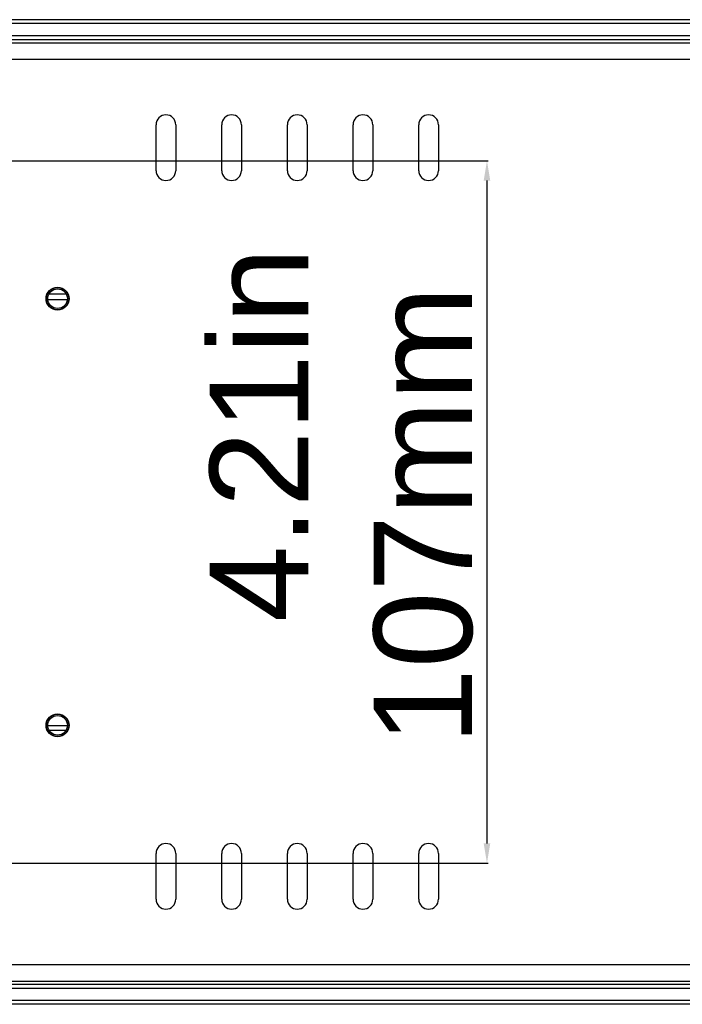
# Model space of a CAD drawing. Header units: millimetres. Extents: x 19192 to 20904, y 1507 to 2734.
# Tile 50 of 80: x 20100 to 20201, y 1979 to 2129. Entities that reach past the tile are written whole.
import ezdxf

# ---------------------------------------------------------------- set-up
doc = ezdxf.new("R2010")
doc.units = ezdxf.units.MM
doc.layers.add('02___PRT_ALL_AXES', color=7, linetype='Continuous')
doc.layers.add('粗实线', color=3, linetype='Continuous', lineweight=30)
doc.styles.get("Standard").update_dxf_attribs({"font": 'Arial Regular.ttf'})
doc.dimstyles.new('ISO-25', dxfattribs={"dimtxt": 15, "dimasz": 3, "dimexe": 0.2, "dimexo": 0, "dimgap": 2, "dimtad": 1, "dimdec": 1, "dimdsep": 46, "dimtxsty": 'Standard', "dimcen": 0, "dimadec": 0, "dimazin": 0, "dimtfac": 1, "dimtdec": 1, "dimtofl": 0, "dimtmove": 0, "dimatfit": 3, "dimfxl": 1, "dimarcsym": 0})

# ---------------------------------------------------------------- blocks, each defined once
blk = doc.blocks.new('*D66')
at = {"layer": 'Defpoints', "color": 0, "transparency": 16777216}
for p in [(20053.56, 2107.34), (20053.56, 2000.34), (20170.94, 2000.34)]:
    blk.add_point(p, dxfattribs=at)
at = {"layer": '粗实线', "color": 0, "lineweight": -2, "transparency": 16777216}
for p, q in [((20053.56, 2107.34), (20171.14, 2107.34)), ((20170.94, 2104.34), (20170.94, 2003.34)), ((20053.56, 2000.34), (20171.14, 2000.34))]:
    blk.add_line(p, q, dxfattribs=at)
at = {"layer": '粗实线', "color": 0, "transparency": 16777216}
for points in [[(20170.44, 2104.34), (20171.44, 2104.34), (20170.94, 2107.34)], [(20170.44, 2003.34), (20171.44, 2003.34), (20170.94, 2000.34)]]:
    blk.add_solid(points, dxfattribs=at)
at = {"layer": '粗实线', "color": 0, "transparency": 16777216, "insert": (20161.28, 2053.33), "char_height": 15, "attachment_point": 5, "rotation": 90}
blk.add_mtext('107mm', dxfattribs=at)

msp = doc.modelspace()

# ---------------------------------------------------------------- linework, layer by layer
at = {"color": 7, "linetype": 'Continuous'}
for p, q in [((20280.06, 2128.84), (19261.06, 2128.84)), ((20280.06, 2128.24), (19261.06, 2128.24)), ((19261.06, 2126.44), (20280.06, 2126.44)), ((19261.06, 2125.84), (20280.06, 2125.84)), ((19275.56, 2125.34), (20265.56, 2125.34)), ((19272.56, 2122.84), (20268.56, 2122.84)), ((20120.56, 2105.84), (20120.56, 2112.84)), ((20123.56, 2112.84), (20123.56, 2105.84)), ((20130.56, 2105.84), (20130.56, 2112.84)), ((20133.56, 2112.84), (20133.56, 2105.84)), ((20140.56, 2105.84), (20140.56, 2112.84)), ((20143.56, 2112.84), (20143.56, 2105.84)), ((20150.56, 2105.84), (20150.56, 2112.84)), ((20153.56, 2112.84), (20153.56, 2105.84)), ((20160.56, 2105.84), (20160.56, 2112.84)), ((20163.56, 2112.84), (20163.56, 2105.84)), ((20104.28, 2087.09), (20106.84, 2087.09)), ((20104.06, 2086.19), (20107.06, 2086.19)), ((20104.06, 2021.32), (20107.06, 2021.32)), ((20104.28, 2020.59), (20106.84, 2020.59)), ((20120.56, 1994.84), (20120.56, 2001.84)), ((20123.56, 2001.84), (20123.56, 1994.84)), ((20130.56, 1994.84), (20130.56, 2001.84)), ((20133.56, 2001.84), (20133.56, 1994.84)), ((20140.56, 1994.84), (20140.56, 2001.84)), ((20143.56, 2001.84), (20143.56, 1994.84)), ((20150.56, 1994.84), (20150.56, 2001.84)), ((20153.56, 2001.84), (20153.56, 1994.84)), ((20160.56, 1994.84), (20160.56, 2001.84)), ((20163.56, 2001.84), (20163.56, 1994.84)), ((20268.56, 1984.84), (19908.56, 1984.84)), ((20280.06, 1981.84), (19905.36, 1981.84)), ((20265.56, 1982.34), (19911.56, 1982.34)), ((20280.06, 1981.24), (19905.56, 1981.24)), ((20280.06, 1979.44), (19905.56, 1979.44)), ((20280.06, 1978.84), (19905.56, 1978.84))]:
    msp.add_line(p, q, dxfattribs=at)
for centre, radius in [((20105.56, 2086.34), 1.7), ((20105.56, 2086.34), 1.5), ((20105.56, 2021.34), 1.7), ((20105.56, 2021.34), 1.5)]:
    msp.add_circle(centre, radius, dxfattribs=at)
for centre, start, end in [((20122.06, 2112.84), 0, 180), ((20132.06, 2112.84), 0, 180), ((20142.06, 2112.84), 0, 180), ((20152.06, 2112.84), 0, 180), ((20162.06, 2112.84), 0, 180), ((20122.06, 2105.84), 180, 0), ((20132.06, 2105.84), 180, 0), ((20142.06, 2105.84), 180, 0), ((20152.06, 2105.84), 180, 0), ((20162.06, 2105.84), 180, 0), ((20122.06, 2001.84), 0, 180), ((20132.06, 2001.84), 0, 180), ((20142.06, 2001.84), 0, 180), ((20152.06, 2001.84), 0, 180), ((20162.06, 2001.84), 0, 180), ((20122.06, 1994.84), 180, 0), ((20132.06, 1994.84), 180, 0), ((20142.06, 1994.84), 180, 0), ((20152.06, 1994.84), 180, 0), ((20162.06, 1994.84), 180, 0)]:
    msp.add_arc(centre, 1.5, start, end, dxfattribs=at)
at = {"layer": '02___PRT_ALL_AXES', "color": 7, "linetype": 'Continuous'}
for centre in [(20105.56, 2086.34), (20105.56, 2021.34)]:
    msp.add_circle(centre, 1.75, dxfattribs=at)

# ---------------------------------------------------------------- texts
at = {"layer": '粗实线', "insert": (20128.73, 2037.08), "char_height": 15, "width": 129.9129, "attachment_point": 1, "rotation": 90}
msp.add_mtext('4.21in', dxfattribs=at)

# ---------------------------------------------------------------- dimensions: what is measured, and where the dimension line sits
at = {"layer": '粗实线'}
dim = msp.add_linear_dim(base=(20170.94, 2000.34), p1=(20053.56, 2107.34), p2=(20053.56, 2000.34), angle=90, text='107mm', dimstyle='ISO-25', dxfattribs=at)
dim.commit()
dim.dimension.update_dxf_attribs({"geometry": '*D66', "text_midpoint": (20170.94, 2053.33), "dimtype": 160})

doc.saveas('drawing.dxf')
